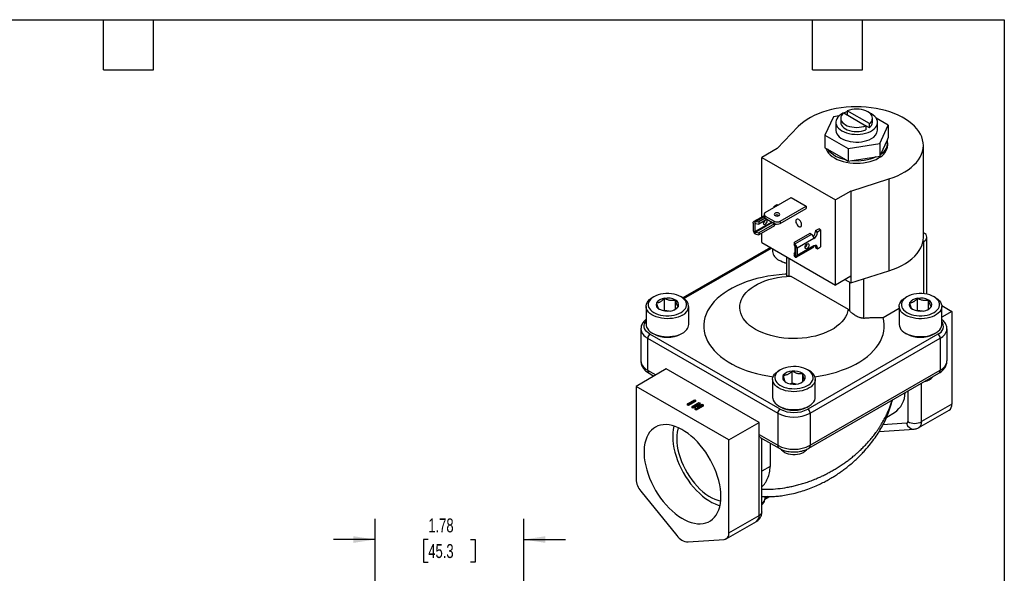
# Model space of a CAD drawing. Header units: inches. Extents: x 0.5 to 21.5, y 0.5 to 16.5.
# Tile 3 of 3: x 9.7 to 21.5, y 9.9 to 16.5. Entities that reach past the tile are written whole.
import ezdxf

# ---------------------------------------------------------------- set-up
doc = ezdxf.new("R2010")
doc.units = ezdxf.units.IN
doc.header["$LTSCALE"] = 2
doc.header["$MEASUREMENT"] = 0
doc.linetypes.add('SLD-Solid', pattern=[0])
doc.layers.add('DIMENSIONS', color=140, linetype='SLD-Solid', lineweight=25)
doc.layers.add('TEXT', color=140, linetype='SLD-Solid', lineweight=25)
doc.styles.add('SLDTEXTSTYLE0', font='TXT', dxfattribs={"width": 0.7})
doc.dimstyles.new('SLDDIMSTYLE4', dxfattribs={"dimtxt": 0.169922, "dimasz": 0.26, "dimexe": 0, "dimexo": 0.0625, "dimgap": 0.04248, "dimtad": 0, "dimtih": 1, "dimtoh": 1, "dimrnd": 1e-09, "dimzin": 12, "dimdsep": 46, "dimtxsty": 'SLDTEXTSTYLE0', "dimsah": 1, "dimcen": 0.09, "dimadec": 0, "dimazin": 3, "dimtfac": 1, "dimtmove": 0, "dimatfit": 0, "dimfxl": 0, "dimfrac": 2, "dimtolj": 1, "dimtzin": 12, "dimarcsym": 0})

# ---------------------------------------------------------------- blocks, each defined once
blk = doc.blocks.new('_D_6')
at = {"layer": 'DIMENSIONS'}
for p, q in [((13.957, 9.025), (13.957, 10.512)), ((15.739, 9.025), (15.739, 10.512)), ((13.957, 10.262), (13.457, 10.262)), ((14.594, 10.262), (14.537, 10.262)), ((14.537, 10.262), (14.537, 9.992)), ((15.099, 10.262), (15.156, 10.262)), ((15.156, 10.262), (15.156, 9.992)), ((15.739, 10.262), (16.239, 10.262)), ((14.537, 9.992), (14.594, 9.992)), ((15.156, 9.992), (15.099, 9.992))]:
    blk.add_line(p, q, dxfattribs=at)
for points in [[(13.957, 10.262), (13.697, 10.302), (13.697, 10.222)], [(15.739, 10.262), (15.999, 10.222), (15.999, 10.302)]]:
    blk.add_solid(points, dxfattribs=at)
at = {"layer": 'DIMENSIONS', "char_height": 0.1667, "attachment_point": 1, "style": 'SLDTEXTSTYLE0'}
for s, insert in [('1.78', (14.594, 10.515)), ('45.3', (14.594, 10.207))]:
    blk.add_mtext(s, dxfattribs=dict(at, insert=insert))

msp = doc.modelspace()

# ---------------------------------------------------------------- linework, layer by layer
for p, q in [((19.52, 15.346), (19.452, 15.335)), ((19.576, 15.381), (19.841, 15.228)), ((19.884, 15.253), (19.618, 15.406)), ((19.618, 15.406), (19.618, 15.357)), ((19.452, 15.335), (19.35, 15.116)), ((19.48, 15.268), (19.48, 15.175)), ((19.54, 15.317), (19.54, 15.268)), ((19.884, 15.204), (19.841, 15.228)), ((19.841, 15.228), (19.841, 15.179)), ((19.884, 15.204), (19.884, 15.253)), ((19.92, 15.268), (19.92, 15.317)), ((20.109, 15.234), (19.964, 15.318)), ((19.979, 15.175), (19.979, 15.268)), ((20.008, 15.014), (20.109, 15.234)), ((20.109, 15.234), (20.109, 15.082)), ((18.777, 14.953), (19.03, 15.217)), ((19.35, 15.116), (19.628, 14.956)), ((19.35, 15.116), (19.35, 14.964)), ((19.628, 14.956), (20.008, 15.014)), ((20.008, 15.014), (20.008, 14.863)), ((20.019, 14.887), (20.098, 15.057)), ((20.098, 15.057), (20.109, 15.082)), ((20.103, 14.993), (20.103, 15.023)), ((20.53, 13.891), (20.53, 14.993)), ((18.777, 14.953), (18.593, 14.847)), ((19.35, 14.964), (19.381, 14.946)), ((19.381, 14.946), (19.597, 14.822)), ((19.628, 14.956), (19.628, 14.804)), ((20.008, 14.863), (20.019, 14.887)), ((18.593, 14.847), (19.477, 14.337)), ((18.593, 14.133), (18.593, 14.847)), ((19.597, 14.822), (19.628, 14.804)), ((19.628, 14.804), (19.671, 14.81)), ((19.671, 14.81), (19.965, 14.856)), ((19.965, 14.856), (20.008, 14.863)), ((19.661, 14.443), (20.117, 14.589)), ((20.117, 14.589), (20.117, 13.486)), ((19.661, 14.443), (19.477, 14.337)), ((19.661, 14.443), (19.661, 13.422)), ((18.634, 14.185), (18.946, 14.365)), ((18.946, 14.365), (19.125, 14.262)), ((19.477, 13.316), (19.477, 14.337)), ((18.735, 14.25), (18.734, 14.243)), ((18.735, 14.259), (18.773, 14.281)), ((18.749, 14.251), (18.735, 14.259)), ((18.735, 14.259), (18.735, 14.25)), ((18.74, 14.247), (18.735, 14.25)), ((18.773, 14.281), (18.787, 14.273)), ((18.813, 14.082), (19.125, 14.262)), ((18.813, 14.056), (19.125, 14.236)), ((19.125, 14.262), (19.125, 14.236)), ((18.49, 14.06), (18.49, 13.972)), ((18.619, 14.148), (18.499, 14.078)), ((18.509, 14.08), (18.509, 13.93)), ((18.714, 14.072), (18.515, 13.957)), ((18.521, 14.055), (18.515, 14.051)), ((18.515, 13.957), (18.515, 14.051)), ((18.719, 14.065), (18.521, 13.951)), ((18.521, 14.055), (18.556, 14.048)), ((18.62, 14.135), (18.524, 14.079)), ((18.524, 14.079), (18.556, 14.073)), ((18.634, 14.118), (18.556, 14.073)), ((18.656, 14.106), (18.556, 14.048)), ((18.556, 14.073), (18.556, 14.048)), ((18.743, 14.052), (18.556, 13.944)), ((18.619, 14.165), (18.619, 14.139)), ((18.634, 14.144), (18.742, 14.082)), ((18.634, 14.118), (18.634, 14.144)), ((18.634, 14.118), (18.742, 14.056)), ((18.719, 14.065), (18.743, 14.052)), ((18.735, 14.06), (18.735, 14.056)), ((18.742, 14.056), (18.742, 14.082)), ((18.743, 14.027), (18.743, 14.052)), ((18.757, 14.042), (18.743, 14.051)), ((18.757, 14.05), (18.757, 14.042)), ((18.757, 14.042), (18.768, 14.048)), ((18.796, 14.152), (18.796, 14.148)), ((18.798, 14.151), (18.799, 14.15)), ((18.813, 14.082), (18.813, 14.056)), ((18.521, 13.951), (18.556, 13.944)), ((18.743, 14.027), (18.556, 13.919)), ((18.556, 13.944), (18.556, 13.919)), ((18.593, 13.826), (18.593, 13.94)), ((19.167, 13.936), (18.981, 13.828)), ((19.188, 13.924), (19.167, 13.936)), ((19.237, 13.969), (19.275, 13.991)), ((19.237, 13.969), (19.259, 13.956)), ((19.237, 13.969), (19.237, 13.96)), ((19.237, 13.96), (19.259, 13.947)), ((19.259, 13.956), (19.298, 13.978)), ((19.259, 13.956), (19.259, 13.947)), ((19.298, 13.978), (19.275, 13.991)), ((19.298, 13.978), (19.298, 13.774)), ((20.537, 13.939), (20.53, 13.943)), ((18.524, 13.925), (18.556, 13.919)), ((18.593, 13.826), (19.477, 13.316)), ((18.981, 13.828), (18.981, 13.803)), ((18.991, 13.81), (18.981, 13.828)), ((19.188, 13.924), (18.991, 13.81)), ((19.217, 13.873), (19.015, 13.757)), ((20.537, 13.842), (20.524, 13.835)), ((20.537, 13.211), (20.537, 13.842)), ((20.572, 13.206), (20.572, 13.891)), ((18.696, 13.767), (17.647, 13.161)), ((17.658, 13.154), (18.708, 13.76)), ((18.722, 13.752), (18.722, 13.72)), ((18.992, 13.783), (18.981, 13.803)), ((18.994, 13.707), (18.981, 13.699)), ((18.981, 13.699), (18.981, 13.674)), ((18.992, 13.679), (18.981, 13.699)), ((18.994, 13.68), (18.994, 13.774)), ((18.996, 13.798), (18.996, 13.649)), ((19.006, 13.651), (19.209, 13.767)), ((19.217, 13.786), (19.015, 13.669)), ((19.015, 13.757), (19.015, 13.669)), ((19.129, 13.785), (19.112, 13.775)), ((19.136, 13.809), (19.136, 13.81)), ((19.237, 13.775), (19.259, 13.762)), ((19.237, 13.775), (19.237, 13.765)), ((19.237, 13.765), (19.259, 13.752)), ((19.259, 13.752), (19.298, 13.774)), ((19.259, 13.762), (19.259, 13.752)), ((18.797, 13.616), (18.815, 13.605)), ((18.888, 13.656), (18.888, 13.426)), ((18.922, 13.423), (18.922, 13.637)), ((18.991, 13.656), (18.981, 13.674)), ((18.994, 13.68), (18.992, 13.679)), ((19.661, 13.341), (20.117, 13.486)), ((18.942, 13.423), (19.627, 13.027)), ((19.661, 13.422), (19.477, 13.316)), ((19.59, 13.381), (19.661, 13.341)), ((19.646, 13.349), (19.646, 13.005)), ((19.661, 13.422), (19.661, 13.341)), ((19.813, 13.389), (19.813, 12.919)), ((17.298, 13.174), (17.28, 13.164)), ((17.426, 13.012), (17.426, 13.157)), ((17.557, 13.027), (17.557, 13.136)), ((17.642, 13.164), (17.624, 13.174)), ((20.332, 13.174), (20.314, 13.164)), ((20.46, 13.012), (20.46, 13.157)), ((20.592, 13.027), (20.592, 13.136)), ((20.676, 13.164), (20.658, 13.174)), ((17.205, 13.06), (17.205, 12.844)), ((17.426, 13.012), (17.416, 13.006)), ((17.484, 13.003), (17.426, 13.012)), ((17.717, 12.844), (17.717, 13.06)), ((20.046, 12.926), (20.239, 13.037)), ((20.239, 13.06), (20.239, 12.844)), ((20.46, 13.012), (20.45, 13.006)), ((20.518, 13.003), (20.46, 13.012)), ((20.751, 13.07), (20.871, 13)), ((20.751, 12.844), (20.751, 13.06)), ((20.871, 13), (20.751, 12.931)), ((20.871, 13), (20.871, 11.886)), ((17.143, 12.791), (17.143, 12.405)), ((20.813, 12.405), (20.813, 12.791)), ((17.224, 12.679), (18.783, 11.779)), ((17.224, 12.679), (17.224, 12.293)), ((18.811, 11.827), (17.252, 12.727)), ((17.28, 12.74), (17.298, 12.729)), ((17.624, 12.729), (17.642, 12.74)), ((20.704, 12.727), (19.145, 11.827)), ((19.173, 11.779), (20.732, 12.679)), ((20.314, 12.74), (20.332, 12.729)), ((20.658, 12.729), (20.676, 12.74)), ((20.732, 12.679), (20.732, 12.293)), ((17.447, 12.309), (17.085, 12.1)), ((17.224, 12.293), (17.322, 12.237)), ((18.56, 11.666), (17.447, 12.309)), ((18.815, 12.299), (18.797, 12.288)), ((18.956, 12.138), (18.956, 12.282)), ((19.159, 12.288), (19.141, 12.299)), ((19.173, 11.393), (20.732, 12.293)), ((17.241, 12.257), (17.299, 12.223)), ((18.722, 12.184), (18.722, 11.968)), ((19.083, 12.157), (19.083, 12.255)), ((19.157, 11.357), (20.716, 12.257)), ((19.234, 11.968), (19.234, 12.184)), ((17.085, 12.1), (17.085, 10.986)), ((18.199, 11.457), (17.085, 12.1)), ((18.873, 12.155), (18.886, 12.147)), ((18.956, 12.138), (18.938, 12.129)), ((19.003, 12.127), (18.956, 12.138)), ((20.342, 12.041), (20.342, 11.677)), ((20.509, 11.677), (20.509, 12.138)), ((17.701, 11.892), (17.784, 11.94)), ((17.796, 11.934), (17.712, 11.885)), ((17.784, 11.94), (17.796, 11.934)), ((17.796, 11.934), (17.796, 11.918)), ((17.712, 11.885), (17.701, 11.892)), ((17.701, 11.876), (17.701, 11.892)), ((17.712, 11.869), (17.701, 11.876)), ((17.796, 11.918), (17.712, 11.869)), ((17.712, 11.869), (17.712, 11.885)), ((17.756, 11.86), (17.839, 11.908)), ((17.767, 11.854), (17.756, 11.86)), ((17.756, 11.844), (17.756, 11.86)), ((17.767, 11.838), (17.756, 11.844)), ((17.828, 11.889), (17.767, 11.854)), ((17.811, 11.863), (17.767, 11.838)), ((17.767, 11.838), (17.767, 11.854)), ((17.794, 11.838), (17.828, 11.888)), ((17.807, 11.831), (17.794, 11.838)), ((17.794, 11.822), (17.794, 11.838)), ((17.807, 11.815), (17.794, 11.822)), ((17.89, 11.879), (17.807, 11.831)), ((17.89, 11.863), (17.807, 11.815)), ((17.807, 11.815), (17.807, 11.831)), ((17.852, 11.901), (17.818, 11.851)), ((17.818, 11.851), (17.879, 11.886)), ((17.818, 11.851), (17.818, 11.851)), ((17.828, 11.888), (17.828, 11.889)), ((17.828, 11.888), (17.828, 11.889)), ((17.852, 11.885), (17.835, 11.86)), ((17.839, 11.908), (17.852, 11.901)), ((17.852, 11.885), (17.852, 11.901)), ((17.879, 11.886), (17.89, 11.879)), ((17.89, 11.879), (17.89, 11.863)), ((18.797, 11.864), (18.815, 11.853)), ((19.141, 11.853), (19.159, 11.864)), ((20.477, 11.605), (20.838, 11.814)), ((20.871, 11.886), (20.509, 11.677)), ((18.783, 11.779), (18.783, 11.393)), ((19.173, 11.779), (19.173, 11.393)), ((20.09, 11.732), (20.184, 11.786)), ((18.199, 11.457), (18.56, 11.666)), ((18.56, 11.521), (18.56, 11.666)), ((19.999, 11.557), (20.42, 11.587)), ((20.328, 11.657), (20.045, 11.637)), ((18.199, 10.343), (18.199, 11.457)), ((18.56, 11.521), (18.783, 11.393)), ((18.56, 10.552), (18.56, 11.521)), ((18.575, 11.487), (18.799, 11.357)), ((18.595, 10.6), (18.595, 11.475)), ((18.692, 11.419), (18.692, 11.138)), ((18.692, 11.138), (18.595, 11.082)), ((17.142, 10.841), (17.574, 10.312)), ((18.631, 10.745), (18.687, 10.777)), ((18.632, 10.759), (18.632, 10.777)), ((18.663, 10.777), (18.632, 10.759)), ((18.199, 10.343), (18.56, 10.552)), ((18.166, 10.271), (18.528, 10.48)), ((17.71, 10.233), (18.142, 10.264))]:
    msp.add_line(p, q)
at = {"flags": 128}
for points in [[(20.117, 14.589), (20.169, 14.607), (20.218, 14.627), (20.265, 14.649), (20.308, 14.674), (20.348, 14.7), (20.385, 14.728), (20.417, 14.757), (20.446, 14.787), (20.471, 14.819), (20.492, 14.852), (20.508, 14.886), (20.52, 14.92), (20.527, 14.954), (20.53, 14.989), (20.528, 15.024), (20.521, 15.059), (20.511, 15.093), (20.495, 15.127), (20.476, 15.16), (20.452, 15.192), (20.424, 15.223), (20.391, 15.252), (20.356, 15.28), (20.316, 15.307), (20.274, 15.331), (20.228, 15.354), (20.179, 15.375), (20.128, 15.393), (20.074, 15.41), (20.019, 15.423), (19.962, 15.435), (19.903, 15.444), (19.844, 15.45), (19.784, 15.454), (19.724, 15.455), (19.663, 15.453), (19.603, 15.449), (19.544, 15.442), (19.486, 15.433), (19.429, 15.421), (19.374, 15.406), (19.321, 15.39), (19.27, 15.371), (19.222, 15.35), (19.177, 15.327), (19.135, 15.302), (19.096, 15.275), (19.061, 15.246), (19.03, 15.217)], [(19.618, 15.397), (19.593, 15.388), (19.566, 15.377), (19.542, 15.363), (19.521, 15.347), (19.505, 15.33), (19.492, 15.312), (19.484, 15.292), (19.48, 15.273), (19.482, 15.253), (19.487, 15.234), (19.498, 15.215), (19.512, 15.197), (19.531, 15.181), (19.553, 15.166)], [(19.576, 15.381), (19.56, 15.367), (19.549, 15.351), (19.542, 15.334), (19.54, 15.317), (19.542, 15.3), (19.549, 15.283), (19.56, 15.267), (19.576, 15.253), (19.595, 15.239), (19.618, 15.228), (19.643, 15.219), (19.671, 15.213), (19.7, 15.209), (19.73, 15.207), (19.759, 15.209), (19.788, 15.213), (19.816, 15.219), (19.841, 15.228)], [(19.553, 15.166), (19.579, 15.153), (19.607, 15.143), (19.638, 15.134), (19.671, 15.128), (19.704, 15.125), (19.738, 15.124), (19.772, 15.126), (19.805, 15.131), (19.837, 15.138), (19.866, 15.148), (19.894, 15.16), (19.918, 15.173), (19.938, 15.189), (19.955, 15.206), (19.967, 15.224), (19.975, 15.244), (19.979, 15.263), (19.978, 15.283), (19.972, 15.302), (19.962, 15.321), (19.947, 15.339), (19.928, 15.355), (19.906, 15.37), (19.884, 15.381)], [(19.884, 15.253), (19.899, 15.267), (19.91, 15.283), (19.917, 15.3), (19.92, 15.317), (19.917, 15.334), (19.91, 15.351), (19.899, 15.367), (19.883, 15.381), (19.864, 15.395), (19.841, 15.406), (19.816, 15.415), (19.788, 15.421), (19.76, 15.425), (19.73, 15.427), (19.7, 15.425), (19.671, 15.421), (19.644, 15.415), (19.618, 15.406)], [(19.54, 15.268), (19.54, 15.268), (19.542, 15.251), (19.549, 15.234), (19.56, 15.218), (19.576, 15.204), (19.595, 15.19), (19.618, 15.179), (19.643, 15.17), (19.671, 15.164), (19.7, 15.16), (19.73, 15.158), (19.759, 15.16), (19.788, 15.164), (19.816, 15.17), (19.841, 15.179)], [(19.48, 15.175), (19.48, 15.17), (19.484, 15.15), (19.492, 15.131), (19.505, 15.113), (19.521, 15.096), (19.542, 15.08), (19.566, 15.066), (19.593, 15.055), (19.623, 15.045), (19.654, 15.038), (19.687, 15.033), (19.721, 15.031), (19.755, 15.032), (19.789, 15.035), (19.821, 15.041), (19.852, 15.049), (19.88, 15.06), (19.906, 15.073)], [(19.362, 14.957), (19.366, 14.945), (19.378, 14.922), (19.394, 14.899), (19.414, 14.878), (19.438, 14.859), (19.466, 14.841), (19.497, 14.824), (19.531, 14.811), (19.568, 14.799), (19.606, 14.79), (19.647, 14.783), (19.688, 14.779), (19.73, 14.778), (19.771, 14.779), (19.813, 14.783), (19.853, 14.79), (19.892, 14.799), (19.928, 14.811), (19.962, 14.824), (19.993, 14.841)], [(18.752, 14.15), (18.762, 14.146), (18.775, 14.144), (18.788, 14.146), (18.798, 14.15), (18.806, 14.156), (18.808, 14.163), (18.806, 14.171), (18.798, 14.177), (18.788, 14.181), (18.775, 14.182), (18.762, 14.181), (18.752, 14.177), (18.745, 14.171), (18.742, 14.163), (18.745, 14.156), (18.752, 14.15)], [(18.49, 14.06), (18.49, 14.064), (18.491, 14.069), (18.493, 14.072), (18.495, 14.076), (18.498, 14.078), (18.501, 14.079), (18.505, 14.08), (18.509, 14.08)], [(18.617, 14.083), (18.616, 14.082), (18.611, 14.07), (18.609, 14.059), (18.611, 14.049), (18.616, 14.043), (18.624, 14.042), (18.633, 14.045), (18.642, 14.052), (18.65, 14.063), (18.655, 14.074), (18.657, 14.086), (18.657, 14.086)], [(18.657, 14.086), (18.655, 14.095), (18.65, 14.101), (18.649, 14.102)], [(19.07, 14.04), (19.069, 14.054), (19.064, 14.068), (19.056, 14.082), (19.046, 14.093), (19.035, 14.101), (19.024, 14.106), (19.015, 14.106), (19.007, 14.101), (19.002, 14.093), (19, 14.081), (19.002, 14.067), (19.007, 14.053), (19.015, 14.04), (19.024, 14.028), (19.035, 14.02), (19.046, 14.016), (19.056, 14.016), (19.064, 14.02), (19.069, 14.029), (19.07, 14.04)], [(19.135, 13.81), (19.144, 13.813), (19.152, 13.811), (19.157, 13.806), (19.159, 13.796), (19.157, 13.785), (19.152, 13.773), (19.144, 13.762), (19.135, 13.755), (19.126, 13.752), (19.118, 13.753), (19.113, 13.759), (19.111, 13.769), (19.113, 13.78), (19.118, 13.792), (19.126, 13.802), (19.135, 13.81)], [(20.117, 13.486), (20.171, 13.505), (20.222, 13.527), (20.27, 13.55), (20.315, 13.576), (20.356, 13.603), (20.393, 13.632), (20.426, 13.663), (20.455, 13.696), (20.479, 13.729), (20.499, 13.764), (20.514, 13.799), (20.524, 13.835)], [(18.996, 13.649), (19, 13.649), (19.004, 13.649), (19.007, 13.651), (19.01, 13.653), (19.012, 13.656), (19.014, 13.66), (19.014, 13.665), (19.015, 13.669)], [(18.888, 13.446), (18.873, 13.445), (18.802, 13.44), (18.733, 13.432), (18.664, 13.422), (18.597, 13.408), (18.532, 13.393), (18.468, 13.375), (18.407, 13.354), (18.348, 13.332), (18.292, 13.307), (18.238, 13.28), (18.188, 13.251), (18.141, 13.22), (18.098, 13.188), (18.059, 13.154), (18.023, 13.118), (17.992, 13.081), (17.965, 13.044), (17.942, 13.005), (17.924, 12.965), (17.91, 12.925), (17.901, 12.885), (17.896, 12.844), (17.896, 12.803), (17.901, 12.762), (17.91, 12.722), (17.924, 12.681), (17.942, 12.642), (17.965, 12.603), (17.992, 12.565), (18.023, 12.529), (18.059, 12.493), (18.098, 12.459), (18.141, 12.427), (18.188, 12.396), (18.238, 12.367), (18.291, 12.34), (18.347, 12.315), (18.406, 12.292), (18.468, 12.272), (18.531, 12.254), (18.597, 12.238), (18.664, 12.225), (18.728, 12.215)], [(19.627, 13.027), (19.621, 12.996), (19.611, 12.964), (19.596, 12.933), (19.577, 12.903), (19.554, 12.875), (19.526, 12.847), (19.494, 12.821), (19.459, 12.796), (19.42, 12.773), (19.378, 12.753), (19.333, 12.734), (19.285, 12.718), (19.235, 12.704), (19.184, 12.693), (19.131, 12.684), (19.076, 12.678), (19.021, 12.674), (18.966, 12.673), (18.911, 12.675), (18.856, 12.68), (18.802, 12.687), (18.75, 12.697), (18.699, 12.71), (18.65, 12.725), (18.603, 12.742), (18.559, 12.762), (18.519, 12.783), (18.481, 12.807), (18.447, 12.832), (18.417, 12.859), (18.392, 12.887), (18.37, 12.916), (18.353, 12.947), (18.34, 12.978), (18.332, 13.009), (18.329, 13.041), (18.33, 13.073), (18.336, 13.105), (18.347, 13.136), (18.362, 13.167), (18.382, 13.197), (18.406, 13.226), (18.434, 13.253), (18.466, 13.279), (18.502, 13.303), (18.541, 13.326), (18.584, 13.346), (18.629, 13.365), (18.677, 13.381), (18.727, 13.394), (18.779, 13.405), (18.832, 13.414), (18.887, 13.42), (18.942, 13.423)], [(17.642, 12.955), (17.616, 12.942), (17.588, 12.931), (17.557, 12.923), (17.524, 12.916), (17.491, 12.913), (17.457, 12.912), (17.422, 12.914), (17.389, 12.918), (17.357, 12.925), (17.327, 12.934), (17.299, 12.945), (17.274, 12.959), (17.252, 12.974), (17.234, 12.991), (17.221, 13.009), (17.211, 13.028), (17.206, 13.047), (17.205, 13.067), (17.209, 13.087), (17.218, 13.106), (17.231, 13.124), (17.247, 13.141), (17.268, 13.157), (17.28, 13.164)], [(17.624, 12.986), (17.645, 13.001), (17.663, 13.017), (17.677, 13.034), (17.686, 13.052), (17.691, 13.071), (17.691, 13.09), (17.686, 13.109), (17.677, 13.127), (17.663, 13.144), (17.645, 13.16), (17.624, 13.174), (17.599, 13.187), (17.571, 13.197), (17.541, 13.205), (17.51, 13.21), (17.477, 13.213), (17.444, 13.213), (17.412, 13.21), (17.38, 13.205), (17.35, 13.197), (17.323, 13.187), (17.298, 13.174), (17.276, 13.16), (17.259, 13.144), (17.245, 13.127), (17.236, 13.109), (17.231, 13.09), (17.231, 13.071), (17.236, 13.052), (17.245, 13.034), (17.259, 13.017), (17.276, 13.001), (17.298, 12.986), (17.323, 12.974), (17.35, 12.964), (17.38, 12.956), (17.412, 12.951), (17.444, 12.948), (17.477, 12.948), (17.51, 12.951), (17.541, 12.956), (17.571, 12.964), (17.599, 12.974), (17.624, 12.986)], [(20.676, 13.164), (20.682, 13.16), (20.704, 13.145), (20.722, 13.128), (20.736, 13.11), (20.745, 13.091), (20.75, 13.072), (20.751, 13.052), (20.747, 13.033), (20.738, 13.013), (20.726, 12.995), (20.709, 12.978), (20.688, 12.962), (20.664, 12.948), (20.637, 12.936), (20.607, 12.927), (20.575, 12.919), (20.542, 12.914), (20.508, 12.912), (20.474, 12.912), (20.44, 12.915), (20.407, 12.921), (20.376, 12.929), (20.347, 12.939), (20.32, 12.952), (20.297, 12.966), (20.277, 12.982), (20.261, 13), (20.25, 13.018), (20.242, 13.037), (20.239, 13.057), (20.241, 13.077), (20.247, 13.096), (20.258, 13.115), (20.273, 13.133), (20.292, 13.149), (20.314, 13.164), (20.314, 13.164)], [(20.332, 13.174), (20.311, 13.16), (20.293, 13.144), (20.279, 13.127), (20.27, 13.109), (20.266, 13.09), (20.266, 13.071), (20.27, 13.052), (20.279, 13.034), (20.293, 13.017), (20.311, 13.001), (20.332, 12.986), (20.357, 12.974), (20.385, 12.964), (20.415, 12.956), (20.446, 12.951), (20.479, 12.948), (20.512, 12.948), (20.544, 12.951), (20.576, 12.956), (20.606, 12.964), (20.633, 12.974), (20.658, 12.986), (20.68, 13.001), (20.697, 13.017), (20.711, 13.034), (20.72, 13.052), (20.725, 13.071), (20.725, 13.09), (20.72, 13.109), (20.711, 13.127), (20.697, 13.144), (20.68, 13.16), (20.658, 13.174), (20.633, 13.187), (20.606, 13.197), (20.576, 13.205), (20.544, 13.21), (20.512, 13.213), (20.479, 13.213), (20.446, 13.21), (20.415, 13.205), (20.385, 13.197), (20.357, 13.187), (20.332, 13.174)], [(17.252, 12.727), (17.23, 12.742), (17.212, 12.758), (17.198, 12.776), (17.188, 12.794), (17.183, 12.814), (17.183, 12.833), (17.188, 12.852), (17.198, 12.871), (17.205, 12.881)], [(19.228, 12.215), (19.293, 12.225), (19.36, 12.238), (19.425, 12.254), (19.489, 12.272), (19.55, 12.293), (19.609, 12.315), (19.665, 12.34), (19.719, 12.367), (19.769, 12.396), (19.815, 12.427), (19.858, 12.46), (19.898, 12.494), (19.933, 12.529), (19.964, 12.566), (19.992, 12.603), (20.014, 12.642), (20.033, 12.682), (20.046, 12.722), (20.056, 12.762), (20.06, 12.803), (20.06, 12.844), (20.055, 12.885), (20.046, 12.926)], [(17.205, 12.844), (17.206, 12.832), (17.211, 12.812), (17.221, 12.793), (17.234, 12.775), (17.252, 12.759), (17.274, 12.743), (17.299, 12.73), (17.327, 12.718), (17.357, 12.709), (17.389, 12.702), (17.422, 12.698), (17.457, 12.696), (17.491, 12.697), (17.524, 12.701), (17.557, 12.707), (17.588, 12.716), (17.616, 12.727), (17.642, 12.74)], [(20.239, 12.844), (20.239, 12.842), (20.242, 12.822), (20.25, 12.803), (20.261, 12.784), (20.277, 12.767), (20.297, 12.751), (20.32, 12.736), (20.347, 12.724), (20.376, 12.713), (20.407, 12.705), (20.44, 12.7), (20.474, 12.697), (20.508, 12.697), (20.542, 12.699), (20.575, 12.704), (20.607, 12.711), (20.637, 12.721), (20.664, 12.733), (20.688, 12.747), (20.709, 12.763), (20.726, 12.78), (20.738, 12.798), (20.747, 12.817), (20.751, 12.837), (20.751, 12.844)], [(19.23, 12.208), (19.234, 12.188), (19.233, 12.169), (19.227, 12.149), (19.217, 12.13), (19.202, 12.113), (19.184, 12.096), (19.162, 12.081), (19.136, 12.068), (19.108, 12.057), (19.078, 12.048), (19.045, 12.041), (19.012, 12.037), (18.978, 12.036), (18.944, 12.037), (18.91, 12.041), (18.878, 12.048), (18.847, 12.057), (18.819, 12.068), (18.794, 12.081), (18.772, 12.096), (18.753, 12.113), (18.739, 12.131), (18.729, 12.15), (18.723, 12.169), (18.722, 12.189), (18.726, 12.208), (18.734, 12.228), (18.746, 12.246), (18.762, 12.263), (18.783, 12.279), (18.797, 12.288)], [(19.205, 12.227), (19.197, 12.245), (19.185, 12.263), (19.169, 12.279), (19.149, 12.294), (19.125, 12.307), (19.098, 12.318), (19.069, 12.327), (19.038, 12.333), (19.006, 12.337), (18.973, 12.338), (18.94, 12.336), (18.908, 12.331), (18.878, 12.324), (18.849, 12.315), (18.823, 12.303), (18.801, 12.289), (18.781, 12.274), (18.766, 12.257), (18.756, 12.239), (18.749, 12.22), (18.748, 12.202), (18.751, 12.183), (18.759, 12.164), (18.771, 12.147), (18.787, 12.13), (18.808, 12.115), (18.831, 12.102), (18.858, 12.091), (18.887, 12.082), (18.918, 12.076), (18.951, 12.073), (18.983, 12.072), (19.016, 12.073), (19.048, 12.078), (19.079, 12.085), (19.107, 12.094), (19.133, 12.106), (19.156, 12.12), (19.175, 12.135), (19.19, 12.152), (19.2, 12.17), (19.207, 12.189), (19.208, 12.208), (19.205, 12.227)], [(18.722, 11.968), (18.723, 11.954), (18.729, 11.934), (18.739, 11.915), (18.753, 11.897), (18.772, 11.881), (18.794, 11.866), (18.819, 11.852), (18.847, 11.841), (18.878, 11.832), (18.91, 11.826), (18.944, 11.822), (18.978, 11.821), (19.012, 11.822), (19.045, 11.826), (19.078, 11.832), (19.108, 11.841), (19.136, 11.852), (19.162, 11.865), (19.184, 11.881), (19.202, 11.897), (19.217, 11.915), (19.227, 11.934), (19.233, 11.953), (19.234, 11.968)], [(18.103, 10.78), (18.101, 10.825), (18.096, 10.872), (18.088, 10.92), (18.077, 10.969), (18.063, 11.019), (18.046, 11.069), (18.026, 11.119), (18.003, 11.168), (17.978, 11.216), (17.95, 11.263), (17.92, 11.309), (17.889, 11.352), (17.855, 11.394), (17.82, 11.433), (17.784, 11.47), (17.747, 11.503), (17.709, 11.533), (17.671, 11.56), (17.632, 11.583), (17.594, 11.603), (17.555, 11.618), (17.518, 11.63), (17.481, 11.637), (17.446, 11.641), (17.411, 11.64), (17.379, 11.635), (17.348, 11.625), (17.319, 11.612), (17.293, 11.595), (17.269, 11.574), (17.248, 11.549), (17.229, 11.521), (17.213, 11.489), (17.201, 11.454), (17.191, 11.417), (17.184, 11.376), (17.181, 11.334), (17.181, 11.289), (17.184, 11.243), (17.191, 11.195), (17.201, 11.147), (17.213, 11.097), (17.229, 11.047), (17.248, 10.998), (17.269, 10.948), (17.293, 10.899), (17.319, 10.852), (17.348, 10.805), (17.379, 10.76), (17.411, 10.718), (17.446, 10.677), (17.481, 10.64), (17.518, 10.605), (17.555, 10.573), (17.594, 10.544), (17.632, 10.519), (17.671, 10.498), (17.709, 10.48), (17.747, 10.467), (17.784, 10.457), (17.82, 10.452), (17.855, 10.451), (17.889, 10.454), (17.92, 10.461), (17.95, 10.472), (17.978, 10.487), (18.003, 10.507), (18.026, 10.529), (18.046, 10.556), (18.063, 10.586), (18.077, 10.619), (18.088, 10.656), (18.096, 10.695), (18.101, 10.736), (18.103, 10.78)], [(17.54, 11.624), (17.539, 11.622), (17.531, 11.583), (17.527, 11.542), (17.525, 11.499), (17.527, 11.454), (17.531, 11.407), (17.539, 11.359), (17.551, 11.31), (17.565, 11.261), (17.582, 11.212), (17.602, 11.163), (17.625, 11.114), (17.65, 11.066), (17.678, 11.02), (17.708, 10.975), (17.739, 10.932), (17.773, 10.891), (17.808, 10.852), (17.844, 10.817), (17.881, 10.784), (17.919, 10.755), (17.957, 10.729), (17.995, 10.707), (18.033, 10.689), (18.071, 10.675), (18.091, 10.669)], [(17.592, 11.604), (17.587, 11.587), (17.579, 11.551), (17.574, 11.512), (17.572, 11.471), (17.574, 11.429), (17.579, 11.384), (17.587, 11.339), (17.598, 11.293), (17.612, 11.246), (17.63, 11.2), (17.649, 11.153), (17.672, 11.107), (17.697, 11.063), (17.724, 11.02), (17.754, 10.978), (17.785, 10.939), (17.817, 10.902), (17.851, 10.867), (17.886, 10.836), (17.922, 10.808), (17.958, 10.784), (17.994, 10.763), (18.03, 10.746), (18.066, 10.733), (18.1, 10.724)], [(19.129, 11.342), (19.121, 11.33), (19.107, 11.317), (19.089, 11.304), (19.068, 11.294), (19.045, 11.286), (19.019, 11.281), (18.992, 11.278), (18.964, 11.278), (18.937, 11.281), (18.911, 11.286), (18.888, 11.294), (18.867, 11.304), (18.849, 11.317), (18.835, 11.33), (18.828, 11.342)]]:
    msp.add_lwpolyline(points, dxfattribs=at)
for centre, radius, start, end in [((19.835, 15.273), 0.0844, 304.7737, 356.6046), ((19.855, 15.187), 0.125, 294.3044, 354.3755), ((19.92, 15.009), 0.183, 293.5992, 355.0807), ((19.942, 15.026), 0.159, 299.0758, 11.1273), ((19.649, 15.162), 0.344, 218.8321, 261.1732), ((19.732, 15.391), 0.583, 264.0089, 293.5772), ((18.642, 14.165), 0.0218, 110.7834, 249.2166), ((18.584, 14.101), 0.0499, 300.2601, 350.7961), ((18.644, 14.141), 0.0251, 185.6948, 245.6253), ((18.724, 14.073), 0.0093, 190.6913, 237.3455), ((18.778, 14.15), 0.0769, 242.6097, 297.3903), ((18.778, 14.124), 0.0769, 242.6097, 297.3903), ((18.775, 14.107), 0.0493, 61.7763, 119.2064), ((18.554, 13.975), 0.064, 182.8696, 224.6515), ((19.142, 13.965), 0.0946, 315.7614, 356.9104), ((19.167, 13.951), 0.0922, 302.6055, 357.3945), ((20.519, 13.891), 0.0516, 290.7834, 69.2166), ((19.154, 13.871), 0.063, 2.6055, 57.3945), ((20.26, 13.891), 0.27, 348.0362, 359.9656), ((18.85, 13.733), 0.129, 185.7368, 245.5834), ((18.951, 13.754), 0.064, 2.8696, 44.6515), ((19.086, 13.811), 0.0499, 300.2726, 358.2775), ((19.197, 13.784), 0.0202, 305.0133, 6.2988), ((19.234, 13.766), 0.0262, 350.786, 129.2033), ((19.198, 13.776), 0.0388, 358.038, 23.9953), ((18.954, 13.898), 0.323, 240.9706, 258.1753), ((18.953, 13.851), 0.281, 240.7428, 256.6515), ((17.433, 13.032), 0.125, 93.4335, 146.5611), ((17.461, 12.95), 0.209, 62.6428, 99.7711), ((17.536, 13.08), 0.06, 340.539, 69.2579), ((17.602, 13.06), 0.112, 290.875, 69.1089), ((20.467, 13.032), 0.125, 93.4335, 146.5611), ((20.495, 12.95), 0.209, 62.6428, 99.7711), ((20.57, 13.08), 0.06, 340.539, 69.2579), ((17.386, 13.081), 0.06, 160.539, 249.2579), ((17.461, 13.211), 0.209, 242.6428, 279.7711), ((17.489, 13.129), 0.125, 273.4335, 326.5611), ((20.42, 13.081), 0.06, 160.539, 249.2579), ((20.495, 13.211), 0.209, 242.6428, 279.7711), ((20.523, 13.129), 0.125, 273.4335, 326.5611), ((20.67, 12.821), 0.1, 289.5586, 36.4167), ((17.282, 12.805), 0.139, 185.5774, 245.4973), ((17.589, 12.857), 0.129, 294.4166, 354.2632), ((20.674, 12.805), 0.139, 294.5475, 353.8874), ((17.285, 12.676), 0.0605, 122.6055, 177.3945), ((17.461, 13.042), 0.353, 242.4856, 297.509), ((20.495, 13.039), 0.35, 242.2867, 297.7133), ((20.671, 12.676), 0.0605, 2.6055, 57.3945), ((17.282, 12.42), 0.139, 185.8452, 245.4749), ((20.674, 12.42), 0.139, 294.5251, 354.1548), ((17.262, 12.288), 0.0378, 172.7442, 235.9436), ((18.958, 12.141), 0.142, 91.1594, 139.7519), ((18.98, 12.086), 0.198, 58.5045, 97.1467), ((19.094, 12.158), 0.146, 20.1491, 63.3263), ((20.694, 12.288), 0.0378, 304.0564, 7.2558), ((18.898, 12.204), 0.0553, 149.1947, 243.1651), ((18.998, 12.269), 0.142, 271.1594, 319.7519), ((19.058, 12.205), 0.0553, 329.1947, 63.1651), ((20.528, 12.302), 0.145, 276.5892, 323.4054), ((18.976, 12.323), 0.198, 238.5045, 277.1467), ((20.02, 12.028), 0.292, 304.0944, 359.2871), ((18.844, 11.776), 0.0605, 122.6055, 177.3945), ((18.978, 12.148), 0.362, 242.4914, 297.5086), ((18.978, 12.166), 0.353, 242.5067, 297.4933), ((19.112, 11.776), 0.0605, 2.6055, 57.3945), ((20.792, 11.878), 0.0794, 305.7841, 5.5281), ((18.978, 12.155), 0.424, 242.6097, 297.3903), ((20.325, 11.674), 0.0172, 279.3758, 9.389), ((20.418, 11.681), 0.0937, 194.9166, 271.1072), ((20.426, 11.838), 0.182, 242.6097, 297.3903), ((20.43, 11.669), 0.0795, 305.8089, 5.526), ((18.978, 11.769), 0.424, 242.6097, 297.3903), ((18.821, 11.388), 0.0378, 172.7423, 235.9623), ((19.135, 11.388), 0.0378, 304.037, 7.2578), ((17.327, 10.997), 0.242, 182.6626, 220.1564), ((18.545, 10.763), 0.0868, 304.9627, 357.5738), ((18.481, 10.544), 0.0794, 305.7841, 5.5281), ((18.536, 10.606), 0.0594, 294.3747, 354.3052), ((17.723, 10.412), 0.18, 214.0578, 265.9476), ((18.13, 10.332), 0.069, 279.3758, 9.389)]:
    msp.add_arc(centre, radius, start, end)
for points in [[(18.509, 14.08), (18.514, 14.081), (18.519, 14.08), (18.524, 14.079)], [(18.524, 13.925), (18.519, 13.926), (18.514, 13.928), (18.509, 13.93)], [(18.996, 13.798), (18.995, 13.803), (18.993, 13.807), (18.991, 13.81)], [(18.991, 13.656), (18.993, 13.653), (18.995, 13.65), (18.996, 13.649)], [(18.922, 13.423), (18.929, 13.423), (18.935, 13.423), (18.942, 13.423)], [(19.627, 13.027), (19.633, 13.02), (19.64, 13.013), (19.646, 13.005)]]:
    msp.add_open_spline(points, degree=3)
for points, knots in [([(18.515, 14.051), (18.515, 14.052), (18.516, 14.053), (18.518, 14.055), (18.52, 14.055), (18.521, 14.055)], [0, 0, 0, 0, 0.5, 0.5, 1, 1, 1, 1]), ([(18.515, 13.957), (18.515, 13.956), (18.516, 13.955), (18.518, 13.952), (18.52, 13.951), (18.521, 13.951)], [0, 0, 0, 0, 0.5, 0.5, 1, 1, 1, 1]), ([(18.994, 13.774), (18.994, 13.775), (18.994, 13.777), (18.993, 13.781), (18.993, 13.782), (18.992, 13.783)], [0, 0, 0, 0, 0.5, 0.5, 1, 1, 1, 1]), ([(18.994, 13.68), (18.994, 13.679), (18.994, 13.678), (18.993, 13.678), (18.993, 13.678), (18.992, 13.679)], [0, 0, 0, 0, 0.5, 0.5, 1, 1, 1, 1]), ([(18.922, 13.423), (18.917, 13.423), (18.907, 13.424), (18.896, 13.424), (18.89, 13.425), (18.887, 13.426), (18.888, 13.426), (18.888, 13.426)], [0, 0, 0, 0, 0.24741, 0.495147, 0.742594, 0.990777, 1, 1, 1, 1]), ([(17.426, 13.157), (17.424, 13.154), (17.42, 13.15), (17.414, 13.143), (17.408, 13.138), (17.4, 13.13), (17.39, 13.122), (17.377, 13.113), (17.365, 13.107), (17.353, 13.103), (17.341, 13.101), (17.333, 13.101), (17.329, 13.101)], [0, 0, 0, 0, 0.06669, 0.130543, 0.191684, 0.250256, 0.377621, 0.499981, 0.622194, 0.749704, 0.86934, 1, 1, 1, 1]), ([(17.557, 13.136), (17.555, 13.135), (17.549, 13.134), (17.541, 13.132), (17.533, 13.131), (17.523, 13.13), (17.509, 13.129), (17.492, 13.131), (17.475, 13.135), (17.458, 13.14), (17.441, 13.148), (17.431, 13.153), (17.426, 13.157)], [0, 0, 0, 0, 0.06621, 0.12962, 0.190351, 0.248544, 0.375944, 0.498273, 0.620609, 0.748193, 0.868523, 1, 1, 1, 1]), ([(17.593, 13.06), (17.592, 13.061), (17.59, 13.061), (17.588, 13.063), (17.586, 13.065), (17.583, 13.069), (17.58, 13.074), (17.575, 13.083), (17.57, 13.094), (17.566, 13.106), (17.562, 13.121), (17.559, 13.131), (17.557, 13.136)], [0, 0, 0, 0, 0.06621, 0.12962, 0.190351, 0.248544, 0.375944, 0.498273, 0.620609, 0.748193, 0.868523, 1, 1, 1, 1]), ([(20.412, 13.114), (20.41, 13.113), (20.407, 13.111), (20.402, 13.109), (20.397, 13.107), (20.392, 13.105), (20.385, 13.103), (20.375, 13.101), (20.367, 13.101), (20.364, 13.101)], [0, 0, 0, 0, 0.096922, 0.195037, 0.294669, 0.396127, 0.499705, 0.738838, 1, 1, 1, 1]), ([(20.46, 13.157), (20.458, 13.154), (20.454, 13.15), (20.448, 13.143), (20.442, 13.138), (20.436, 13.131), (20.428, 13.125), (20.42, 13.119), (20.414, 13.115), (20.412, 13.114)], [0, 0, 0, 0, 0.133387, 0.261097, 0.383382, 0.500528, 0.671766, 0.837778, 1, 1, 1, 1]), ([(20.592, 13.136), (20.589, 13.135), (20.584, 13.134), (20.576, 13.132), (20.568, 13.131), (20.557, 13.13), (20.543, 13.129), (20.526, 13.131), (20.509, 13.135), (20.492, 13.14), (20.476, 13.148), (20.465, 13.153), (20.46, 13.157)], [0, 0, 0, 0, 0.06621, 0.12962, 0.190351, 0.248544, 0.375944, 0.498273, 0.620609, 0.748193, 0.868523, 1, 1, 1, 1]), ([(20.627, 13.06), (20.626, 13.061), (20.625, 13.061), (20.623, 13.063), (20.621, 13.065), (20.618, 13.069), (20.614, 13.074), (20.609, 13.083), (20.605, 13.094), (20.6, 13.106), (20.596, 13.121), (20.593, 13.131), (20.592, 13.136)], [0, 0, 0, 0, 0.06621, 0.12962, 0.190351, 0.248544, 0.375944, 0.498273, 0.620609, 0.748193, 0.868523, 1, 1, 1, 1]), ([(17.329, 13.101), (17.33, 13.098), (17.331, 13.093), (17.333, 13.085), (17.336, 13.078), (17.338, 13.069), (17.342, 13.059), (17.347, 13.048), (17.351, 13.039), (17.356, 13.032), (17.36, 13.028), (17.363, 13.026), (17.364, 13.025)], [0, 0, 0, 0, 0.06621, 0.12962, 0.190351, 0.248544, 0.375944, 0.498273, 0.620609, 0.748193, 0.868523, 1, 1, 1, 1]), ([(17.544, 13.017), (17.546, 13.018), (17.549, 13.02), (17.554, 13.024), (17.559, 13.027), (17.564, 13.031), (17.571, 13.038), (17.581, 13.047), (17.589, 13.056), (17.593, 13.06)], [0, 0, 0, 0, 0.0969222, 0.1950371, 0.2946688, 0.3961269, 0.4997046, 0.7388384, 1, 1, 1, 1]), ([(19.813, 12.919), (19.812, 12.919), (19.809, 12.918), (19.804, 12.918), (19.799, 12.919), (19.793, 12.919), (19.784, 12.921), (19.77, 12.924), (19.751, 12.93), (19.729, 12.94), (19.706, 12.953), (19.688, 12.966), (19.674, 12.978), (19.664, 12.987), (19.655, 12.996), (19.649, 13.002), (19.646, 13.005)], [0, 0, 0, 0, 0.031039, 0.062173, 0.09347, 0.124997, 0.18746, 0.250244, 0.375026, 0.500353, 0.624875, 0.750134, 0.813015, 0.874423, 0.938043, 1, 1, 1, 1]), ([(20.364, 13.101), (20.364, 13.098), (20.366, 13.093), (20.368, 13.085), (20.37, 13.078), (20.373, 13.069), (20.377, 13.059), (20.381, 13.048), (20.386, 13.039), (20.39, 13.032), (20.395, 13.028), (20.397, 13.026), (20.399, 13.025)], [0, 0, 0, 0, 0.06621, 0.12962, 0.190351, 0.248544, 0.375944, 0.498273, 0.620609, 0.748193, 0.868523, 1, 1, 1, 1]), ([(20.579, 13.017), (20.587, 13.023), (20.604, 13.034), (20.619, 13.052), (20.627, 13.06)], [0, 0, 0, 0, 0.498901, 1, 1, 1, 1]), ([(17.205, 12.903), (17.202, 12.901), (17.192, 12.893), (17.177, 12.878), (17.162, 12.857), (17.151, 12.835), (17.145, 12.813), (17.144, 12.799), (17.144, 12.792)], [0, 0, 0, 0, 0.07273, 0.270417, 0.465237, 0.654809, 0.837967, 1, 1, 1, 1]), ([(19.813, 12.919), (19.821, 12.919), (19.836, 12.921), (19.859, 12.922), (19.882, 12.924), (19.906, 12.925), (19.941, 12.926), (19.988, 12.926), (20.026, 12.926), (20.046, 12.926)], [0, 0, 0, 0, 0.093869, 0.190795, 0.290789, 0.39386, 0.500016, 0.741163, 1, 1, 1, 1]), ([(20.812, 12.79), (20.812, 12.791), (20.813, 12.799), (20.811, 12.814), (20.805, 12.836), (20.795, 12.856), (20.781, 12.876), (20.766, 12.891), (20.755, 12.9), (20.751, 12.903)], [0, 0, 0, 0, 0.015369, 0.187878, 0.359625, 0.533157, 0.710829, 0.893785, 1, 1, 1, 1]), ([(17.144, 12.405), (17.144, 12.402), (17.144, 12.39), (17.147, 12.37), (17.155, 12.347), (17.166, 12.325), (17.181, 12.305), (17.199, 12.286), (17.219, 12.27), (17.234, 12.261), (17.241, 12.257)], [0, 0, 0, 0, 0.061935, 0.194119, 0.325556, 0.458293, 0.594246, 0.73495, 0.881146, 1, 1, 1, 1]), ([(20.716, 12.257), (20.721, 12.26), (20.734, 12.268), (20.754, 12.283), (20.773, 12.303), (20.788, 12.323), (20.8, 12.345), (20.808, 12.368), (20.812, 12.388), (20.812, 12.401), (20.812, 12.405)], [0, 0, 0, 0, 0.089374, 0.250083, 0.392028, 0.528766, 0.660808, 0.789349, 0.927553, 1, 1, 1, 1]), ([(18.956, 12.282), (18.953, 12.28), (18.949, 12.276), (18.943, 12.27), (18.936, 12.264), (18.928, 12.257), (18.917, 12.25), (18.903, 12.242), (18.889, 12.237), (18.876, 12.233), (18.863, 12.232), (18.855, 12.232), (18.85, 12.232)], [0, 0, 0, 0, 0.06621, 0.12962, 0.190351, 0.248544, 0.375944, 0.498273, 0.620609, 0.748193, 0.868523, 1, 1, 1, 1]), ([(19.083, 12.255), (19.081, 12.254), (19.075, 12.253), (19.068, 12.252), (19.06, 12.251), (19.05, 12.25), (19.036, 12.251), (19.02, 12.253), (19.003, 12.258), (18.987, 12.264), (18.971, 12.273), (18.961, 12.279), (18.956, 12.282)], [0, 0, 0, 0, 0.06621, 0.12962, 0.190351, 0.248544, 0.375944, 0.498273, 0.620609, 0.748193, 0.868523, 1, 1, 1, 1]), ([(18.85, 12.232), (18.851, 12.229), (18.852, 12.224), (18.853, 12.216), (18.854, 12.209), (18.856, 12.2), (18.859, 12.189), (18.862, 12.178), (18.864, 12.169), (18.867, 12.162), (18.87, 12.157), (18.872, 12.156), (18.873, 12.155)], [0, 0, 0, 0, 0.06669, 0.130543, 0.191684, 0.250256, 0.377621, 0.499981, 0.622194, 0.749704, 0.86934, 1, 1, 1, 1]), ([(19.062, 12.143), (19.068, 12.146), (19.083, 12.155), (19.097, 12.169), (19.106, 12.177)], [0, 0, 0, 0, 0.3990749, 1, 1, 1, 1]), ([(19.095, 12.201), (19.094, 12.202), (19.093, 12.205), (19.092, 12.209), (19.091, 12.214), (19.09, 12.22), (19.088, 12.227), (19.086, 12.239), (19.084, 12.249), (19.083, 12.255)], [0, 0, 0, 0, 0.0969222, 0.1950371, 0.2946688, 0.3961269, 0.4997046, 0.7388384, 1, 1, 1, 1]), ([(19.106, 12.177), (19.105, 12.178), (19.104, 12.178), (19.103, 12.18), (19.102, 12.183), (19.1, 12.185), (19.098, 12.189), (19.096, 12.195), (19.095, 12.199), (19.095, 12.201)], [0, 0, 0, 0, 0.133387, 0.261097, 0.383382, 0.500528, 0.671766, 0.837778, 1, 1, 1, 1]), ([(18.595, 10.779), (18.601, 10.779), (18.623, 10.777), (18.657, 10.777), (18.696, 10.777), (18.74, 10.779), (18.795, 10.783), (18.868, 10.793), (18.951, 10.809), (19.037, 10.831), (19.124, 10.858), (19.203, 10.888), (19.276, 10.92), (19.337, 10.95), (19.384, 10.976), (19.419, 10.996), (19.444, 11.011), (19.466, 11.025), (19.49, 11.04), (19.52, 11.061), (19.558, 11.087), (19.602, 11.12), (19.651, 11.159), (19.7, 11.201), (19.746, 11.244), (19.789, 11.287), (19.839, 11.341), (19.894, 11.406), (19.951, 11.482), (19.999, 11.555), (20.042, 11.63), (20.081, 11.707), (20.109, 11.775), (20.13, 11.834), (20.146, 11.883), (20.155, 11.918), (20.159, 11.936)], [0, 0, 0, 0, 0.008797, 0.031872, 0.05041, 0.065694, 0.095669, 0.130656, 0.170708, 0.215889, 0.255781, 0.297423, 0.334256, 0.365531, 0.391204, 0.408293, 0.421449, 0.431398, 0.444199, 0.461214, 0.48246, 0.507956, 0.53772, 0.568748, 0.59842, 0.626717, 0.653627, 0.703238, 0.747668, 0.790254, 0.831661, 0.87389, 0.919942, 0.944401, 0.971627, 1, 1, 1, 1]), ([(19.834, 11.396), (19.851, 11.414), (19.883, 11.448), (19.924, 11.498), (19.953, 11.536), (19.972, 11.563), (19.984, 11.579), (19.994, 11.594), (20.003, 11.608), (20.012, 11.622), (20.029, 11.649), (20.054, 11.69), (20.082, 11.745), (20.107, 11.798), (20.127, 11.849), (20.143, 11.893), (20.15, 11.921), (20.153, 11.932)], [0, 0, 0, 0, 0.110329, 0.209845, 0.298546, 0.330436, 0.360656, 0.389208, 0.416089, 0.441302, 0.464845, 0.568847, 0.668478, 0.763742, 0.854644, 0.941188, 1, 1, 1, 1]), ([(20.42, 11.587), (20.427, 11.588), (20.442, 11.59), (20.461, 11.596), (20.472, 11.603), (20.476, 11.605)], [0, 0, 0, 0, 0.363515, 0.731171, 1, 1, 1, 1]), ([(18.575, 11.487), (18.574, 11.487), (18.57, 11.489), (18.564, 11.499), (18.561, 11.512), (18.56, 11.52), (18.56, 11.521)], [0, 0, 0, 0, 0.120451, 0.50823, 0.92303, 1, 1, 1, 1]), ([(18.595, 10.867), (18.622, 10.866), (18.684, 10.864), (18.786, 10.871), (18.879, 10.885), (18.953, 10.9), (19.01, 10.913), (19.067, 10.929), (19.126, 10.947), (19.185, 10.968), (19.239, 10.99), (19.288, 11.011), (19.333, 11.032), (19.379, 11.055), (19.426, 11.081), (19.473, 11.108), (19.521, 11.138), (19.565, 11.167), (19.608, 11.197), (19.648, 11.228), (19.687, 11.259), (19.723, 11.289), (19.757, 11.32), (19.794, 11.355), (19.82, 11.381), (19.834, 11.396)], [0, 0, 0, 0, 0.06072, 0.141473, 0.224427, 0.265017, 0.306551, 0.349037, 0.39248, 0.436885, 0.482258, 0.516092, 0.551157, 0.587456, 0.624989, 0.663758, 0.703765, 0.74501, 0.778933, 0.815256, 0.853982, 0.887074, 0.917868, 0.95551, 1, 1, 1, 1]), ([(18.799, 11.357), (18.805, 11.354), (18.819, 11.346), (18.843, 11.336), (18.874, 11.326), (18.906, 11.319), (18.939, 11.314), (18.973, 11.313), (19.007, 11.314), (19.04, 11.317), (19.073, 11.324), (19.104, 11.333), (19.132, 11.344), (19.149, 11.353), (19.157, 11.357)], [0, 0, 0, 0, 0.049774, 0.137754, 0.225595, 0.31316, 0.400355, 0.487305, 0.574238, 0.661397, 0.749015, 0.837383, 0.926748, 1, 1, 1, 1]), ([(18.595, 10.894), (18.605, 10.904), (18.624, 10.924), (18.645, 10.959), (18.668, 11.004), (18.688, 11.063), (18.691, 11.113), (18.692, 11.138)], [0, 0, 0, 0, 0.159184, 0.310334, 0.461469, 0.727074, 1, 1, 1, 1]), ([(18.595, 10.681), (18.597, 10.683), (18.605, 10.689), (18.615, 10.702), (18.624, 10.719), (18.63, 10.738), (18.633, 10.751), (18.632, 10.759), (18.632, 10.759)], [0, 0, 0, 0, 0.086964, 0.315922, 0.535917, 0.748955, 0.976674, 1, 1, 1, 1]), ([(18.528, 10.48), (18.53, 10.481), (18.539, 10.486), (18.553, 10.498), (18.568, 10.514), (18.579, 10.533), (18.588, 10.552), (18.593, 10.573), (18.595, 10.589), (18.595, 10.598), (18.595, 10.6)], [0, 0, 0, 0, 0.0533168, 0.2121052, 0.3659214, 0.5162044, 0.6644716, 0.8124374, 0.9621269, 1, 1, 1, 1])]:
    msp.add_open_spline(points, degree=3, knots=knots)
at = {"layer": 'TEXT'}
for p, q in [((0.5, 16.5), (21.5, 16.5)), ((10.7, 15.9), (10.7, 16.5)), ((11.3, 15.9), (11.3, 16.5)), ((19.2, 15.9), (19.2, 16.5)), ((19.8, 15.9), (19.8, 16.5)), ((21.5, 16.5), (21.5, 0.5)), ((10.7, 15.9), (11.3, 15.9)), ((19.2, 15.9), (19.8, 15.9))]:
    msp.add_line(p, q, dxfattribs=at)

# ---------------------------------------------------------------- dimensions: what is measured, and where the dimension line sits
at = {"layer": 'DIMENSIONS'}
dim = msp.add_linear_dim(base=(15.739, 10.262), p1=(13.957, 8.925), p2=(15.739, 8.925), dimstyle='SLDDIMSTYLE4', dxfattribs=at)
dim.commit()
dim.dimension.update_dxf_attribs({"geometry": '_D_6', "text_midpoint": (14.847, 10.262), "dimtype": 160})

doc.saveas('drawing.dxf')
